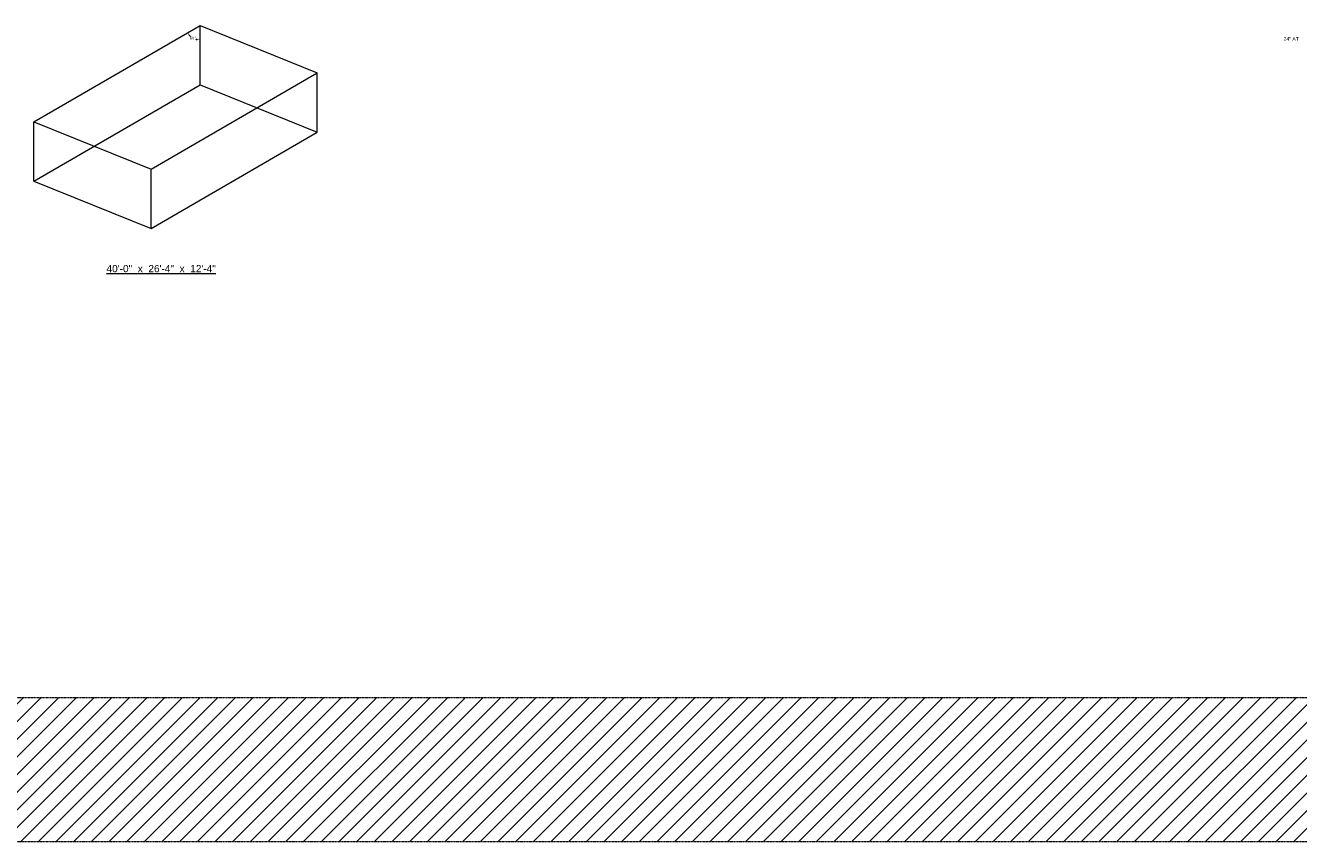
# Model space of a CAD drawing. Header units: inches. Extents: x 0 to 12398, y 1946 to 14013.
# Tile 5 of 8: x 2740 to 5922, y 8205 to 10244. Entities that reach past the tile are written whole.
import ezdxf

# ---------------------------------------------------------------- set-up
doc = ezdxf.new("R2010")
doc.units = ezdxf.units.IN
doc.header["$MEASUREMENT"] = 0
doc.linetypes.add('HIDDEN2', pattern=[0.1875, 0.125, -0.0625])
doc.layers.add('E-ANNO-TEXT', color=7, linetype='Continuous', lineweight=18)
doc.layers.add('E-ISO-BLDG', color=131, linetype='Continuous', lineweight=9)
doc.styles.get("Standard").update_dxf_attribs({"font": 'arial.ttf'})
doc.dimstyles.get("Standard").update_dxf_attribs({"dimtxt": 0.18, "dimasz": 0.18, "dimexe": 0.18, "dimexo": 0.0625, "dimgap": 0.09, "dimtad": 0, "dimtih": 1, "dimtoh": 1, "dimdec": 4, "dimzin": 0, "dimdsep": 46, "dimtxsty": 'Standard', "dimcen": 0.09, "dimadec": 0, "dimazin": 0, "dimtfac": 1, "dimtdec": 4, "dimtofl": 0, "dimtmove": 0, "dimatfit": 3, "dimfxl": 1, "dimtolj": 1, "dimtzin": 0, "dimarcsym": 0})

# ---------------------------------------------------------------- blocks, each defined once
blk = doc.blocks.new('*D19')
at = {"layer": 'Defpoints', "color": 0, "transparency": 16777216}
for p in [(3153.2, 10216.6), (3176.4, 10244.3), (3176.4, 10244.3), (3176.4, 10096.3), (2761.2, 10003.4)]:
    blk.add_point(p, dxfattribs=at)
at = {"layer": 'E-ISO-BLDG', "color": 0, "lineweight": -2, "transparency": 16777216}
for start, end in [(221.2566, 228.9133), (252.8767, 258.8712)]:
    blk.add_arc((3176.4, 10244.3), 36.1, start, end, dxfattribs=at)
at = {"layer": 'E-ISO-BLDG', "color": 0, "transparency": 16777216}
for points in [[(3148.3, 10219.8), (3150.2, 10221.2), (3145.2, 10226.2)], [(3169.5, 10210), (3169.3, 10207.7), (3176.4, 10208.2)]]:
    blk.add_solid(points, dxfattribs=at)
at = {"layer": 'E-ISO-BLDG', "color": 0, "transparency": 16777216, "insert": (3158.4, 10213), "char_height": 7, "attachment_point": 5}
blk.add_mtext('\\A1;60°', dxfattribs=at)

msp = doc.modelspace()

# ---------------------------------------------------------------- hatches: boundary and pattern name
at = {"layer": 'E-ISO-BLDG', "true_color": 0x939598, "transparency": 33554687}
h = msp.add_hatch(dxfattribs=at)
h.set_pattern_fill('ANSI31', color=252, scale=250)
h.set_pattern_definition([(45, (2.978, 0), (-22.09709, 22.09709), [])])
h.paths.add_polyline_path([(0.01547, 8565.37538), (0.01547, 8205.36175), (12397.89346, 8205.36175), (12397.89346, 8565.37538)])

# ---------------------------------------------------------------- linework, layer by layer
at = {"layer": 'E-ISO-BLDG'}
for p, q in [((2761.2447, 10003.37229), (3176.4031, 10244.30042)), ((3176.4031, 10244.30042), (3469.42974, 10126.0666)), ((3176.4031, 10096.27642), (3176.4031, 10244.30042)), ((3054.27135, 9885.13848), (3469.42974, 10126.0666)), ((3469.42974, 9978.0426), (3469.42974, 10126.0666)), ((2761.2447, 9855.3483), (3176.4031, 10096.27642)), ((3176.4031, 10096.27642), (3469.42974, 9978.0426)), ((2761.2447, 9855.3483), (2761.2447, 10003.37229)), ((2761.2447, 10003.37229), (3054.27135, 9885.13848)), ((3054.27135, 9737.11448), (3469.42974, 9978.0426)), ((3054.27135, 9737.11448), (3054.27135, 9885.13848)), ((2761.2447, 9855.3483), (3054.27135, 9737.11448))]:
    msp.add_line(p, q, dxfattribs=at)
at = {"layer": 'E-ISO-BLDG', "linetype": 'HIDDEN2'}
for p, q in [((0.01547, 8565.37538), (12397.89346, 8565.37538)), ((0.01547, 8205.36175), (12397.89346, 8205.36175))]:
    msp.add_line(p, q, dxfattribs=at)

# ---------------------------------------------------------------- texts
at = {"layer": 'E-ANNO-TEXT', "insert": (5884.89147, 10215.22748), "char_height": 9, "attachment_point": 1, "line_spacing_factor": 0.8}
msp.add_mtext_dynamic_manual_height_columns('\\A1;24" AT', width=45.261858, gutter_width=48, heights=[14.33692], dxfattribs=at)
at = {"layer": 'E-ANNO-TEXT', "insert": (2942.63878, 9645.81843), "char_height": 18, "attachment_point": 1}
msp.add_mtext_dynamic_manual_height_columns('{\\L40\'-0"  x  26\'-4"  x  12\'-4"}', width=297.7458048, gutter_width=48, heights=[0], dxfattribs=at)

# ---------------------------------------------------------------- dimensions: what is measured, and where the dimension line sits
at = {"layer": 'E-ISO-BLDG'}
dim = msp.add_angular_dim_2l(base=(3153.24231, 10216.61496), line1=((3176.4031, 10096.27642), (3176.4031, 10244.30042)), line2=((2761.2447, 10003.37229), (3176.4031, 10244.30042)), dimstyle='Standard', override={"dimtxt": 7, "dimasz": 7, "dimgap": 0.5}, dxfattribs=at)
dim.commit()
dim.dimension.update_dxf_attribs({"geometry": '*D19', "text_midpoint": (3158.39007, 10213.02043)})

doc.saveas('drawing.dxf')
